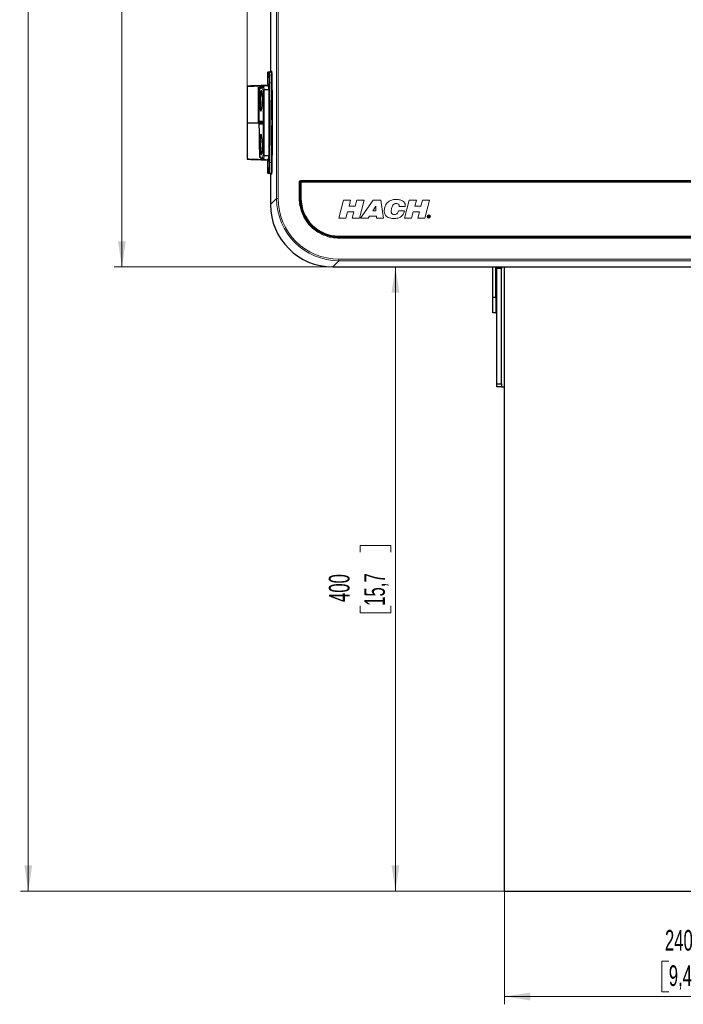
# Model space of a CAD drawing. Header units: millimetres. Extents: x 0 to 4205, y 0 to 2970.
# Tile 77 of 87: x 2720 to 3145, y 1204 to 1835. Entities that reach past the tile are written whole.
import ezdxf

# ---------------------------------------------------------------- set-up
doc = ezdxf.new("R2010")
doc.units = ezdxf.units.MM
doc.header["$LTSCALE"] = 5
doc.styles.add('SLDTEXTSTYLE0', font='TXT', dxfattribs={"width": 0.605})
doc.dimstyles.new('SLDDIMSTYLE0', dxfattribs={"dimtxt": 12.841593, "dimasz": 16.5, "dimexe": 0, "dimexo": 0.0625, "dimgap": 3.210398, "dimtad": 1, "dimdec": 0, "dimrnd": 1e-09, "dimzin": 12, "dimdsep": 46, "dimtxsty": 'SLDTEXTSTYLE0', "dimsah": 1, "dimcen": 0.09, "dimadec": 0, "dimazin": 3, "dimtfac": 1, "dimtdec": 1, "dimtofl": 0, "dimtmove": 0, "dimatfit": 3, "dimfxl": 0, "dimfrac": 2, "dimtolj": 1, "dimtzin": 12, "dimarcsym": 0})

# ---------------------------------------------------------------- blocks, each defined once
blk = doc.blocks.new('_D')
at = {"color": 7, "linetype": 'Continuous', "lineweight": 0}
for p, q in [((3135.64, 2801.25), (3131.23, 2801.25)), ((3131.23, 2801.25), (3131.23, 2781.53)), ((3169.94, 2801.25), (3174.35, 2801.25)), ((3174.35, 2801.25), (3174.35, 2781.53)), ((2865.46, 1769.17), (2865.46, 2783.59)), ((3440.12, 1908.42), (3440.12, 2783.59)), ((2865.46, 2778.59), (3440.12, 2778.59)), ((3131.23, 2781.53), (3135.64, 2781.53)), ((3174.35, 2781.53), (3169.94, 2781.53))]:
    blk.add_line(p, q, dxfattribs=at)
at = {"color": 7, "linetype": 'Continuous', "lineweight": 18}
for points in [[(2865.46, 2778.59), (2881.96, 2776.09), (2881.96, 2781.09)], [(3440.12, 2778.59), (3423.62, 2781.09), (3423.62, 2776.09)]]:
    blk.add_solid(points, dxfattribs=at)
at = {"color": 7, "linetype": 'Continuous', "lineweight": 18, "char_height": 13.229, "attachment_point": 1, "style": 'SLDTEXTSTYLE0'}
for s, insert in [('575', (3138.09, 2821.24)), ('22,6', (3135.64, 2798.58))]:
    blk.add_mtext(s, dxfattribs=dict(at, insert=insert))
blk = doc.blocks.new('_D_2')
at = {"color": 7, "linetype": 'Continuous', "lineweight": 0}
for p, q in [((3030.4, 1676.69), (2955.51, 1676.69)), ((2960.51, 1276.69), (2960.51, 1676.69)), ((2937.84, 1493.84), (2937.84, 1498.25)), ((2937.84, 1498.25), (2957.57, 1498.25)), ((2957.57, 1498.25), (2957.57, 1493.84)), ((2937.84, 1459.54), (2937.84, 1455.13)), ((2957.57, 1455.13), (2957.57, 1459.54)), ((2937.84, 1455.13), (2957.57, 1455.13)), ((3030.4, 1276.69), (2955.51, 1276.69))]:
    blk.add_line(p, q, dxfattribs=at)
at = {"color": 7, "linetype": 'Continuous', "lineweight": 18}
for points in [[(2960.51, 1676.69), (2958.01, 1660.19), (2963.01, 1660.19)], [(2960.51, 1276.69), (2963.01, 1293.19), (2958.01, 1293.19)]]:
    blk.add_solid(points, dxfattribs=at)
at = {"color": 7, "linetype": 'Continuous', "lineweight": 18, "char_height": 13.229, "attachment_point": 1, "rotation": 90, "style": 'SLDTEXTSTYLE0'}
for s, insert in [('400', (2917.85, 1461.99)), ('15,7', (2940.51, 1459.54))]:
    blk.add_mtext(s, dxfattribs=dict(at, insert=insert))
blk = doc.blocks.new('_D_3')
at = {"color": 7, "linetype": 'Continuous', "lineweight": 0}
for p, q in [((3104.77, 2668.59), (2780.22, 2668.59)), ((2785.22, 1676.69), (2785.22, 2668.59)), ((2762.56, 2189.79), (2762.56, 2194.2)), ((2762.56, 2194.2), (2782.28, 2194.2)), ((2782.28, 2194.2), (2782.28, 2189.79)), ((2762.56, 2155.49), (2762.56, 2151.08)), ((2782.28, 2151.08), (2782.28, 2155.49)), ((2762.56, 2151.08), (2782.28, 2151.08)), ((3030.4, 1676.69), (2780.22, 1676.69))]:
    blk.add_line(p, q, dxfattribs=at)
at = {"color": 7, "linetype": 'Continuous', "lineweight": 18}
for points in [[(2785.22, 2668.59), (2782.72, 2652.09), (2787.72, 2652.09)], [(2785.22, 1676.69), (2787.72, 1693.19), (2782.72, 1693.19)]]:
    blk.add_solid(points, dxfattribs=at)
at = {"color": 7, "linetype": 'Continuous', "lineweight": 18, "char_height": 13.229, "attachment_point": 1, "rotation": 90, "style": 'SLDTEXTSTYLE0'}
for s, insert in [('992', (2742.57, 2157.94)), ('39,1', (2765.23, 2155.49))]:
    blk.add_mtext(s, dxfattribs=dict(at, insert=insert))
blk = doc.blocks.new('_D_5')
at = {"color": 7, "linetype": 'Continuous', "lineweight": 0}
for p, q in [((3030.4, 1276.69), (3030.4, 1204.14)), ((3270.4, 1276.69), (3270.4, 1204.14)), ((3135.67, 1231.8), (3131.26, 1231.8)), ((3131.26, 1231.8), (3131.26, 1212.08)), ((3160.17, 1231.8), (3164.58, 1231.8)), ((3164.58, 1231.8), (3164.58, 1212.08)), ((3131.26, 1212.08), (3135.67, 1212.08)), ((3164.58, 1212.08), (3160.17, 1212.08)), ((3030.4, 1209.14), (3270.4, 1209.14))]:
    blk.add_line(p, q, dxfattribs=at)
at = {"color": 7, "linetype": 'Continuous', "lineweight": 18}
for points in [[(3030.4, 1209.14), (3046.9, 1206.64), (3046.9, 1211.64)], [(3270.4, 1209.14), (3253.9, 1211.64), (3253.9, 1206.64)]]:
    blk.add_solid(points, dxfattribs=at)
at = {"color": 7, "linetype": 'Continuous', "lineweight": 18, "char_height": 13.229, "attachment_point": 1, "style": 'SLDTEXTSTYLE0'}
for s, insert in [('240', (3133.22, 1251.79)), ('9,4', (3135.67, 1229.13))]:
    blk.add_mtext(s, dxfattribs=dict(at, insert=insert))
blk = doc.blocks.new('_D_6')
at = {"color": 7, "linetype": 'Continuous', "lineweight": 0}
for p, q in [((3104.77, 2668.59), (2720.22, 2668.59)), ((2725.22, 1276.69), (2725.22, 2668.59)), ((2702.56, 1989.79), (2702.56, 1994.2)), ((2702.56, 1994.2), (2722.28, 1994.2)), ((2722.28, 1994.2), (2722.28, 1989.79)), ((2702.56, 1955.49), (2702.56, 1951.08)), ((2702.56, 1951.08), (2722.28, 1951.08)), ((2722.28, 1951.08), (2722.28, 1955.49)), ((3030.4, 1276.69), (2720.22, 1276.69))]:
    blk.add_line(p, q, dxfattribs=at)
at = {"color": 7, "linetype": 'Continuous', "lineweight": 18}
for points in [[(2725.22, 2668.59), (2722.72, 2652.09), (2727.72, 2652.09)], [(2725.22, 1276.69), (2727.72, 1293.19), (2722.72, 1293.19)]]:
    blk.add_solid(points, dxfattribs=at)
at = {"color": 7, "linetype": 'Continuous', "lineweight": 18, "char_height": 13.229, "attachment_point": 1, "rotation": 90, "style": 'SLDTEXTSTYLE0'}
for s, insert in [('1392', (2682.57, 1953.04)), ('54,8', (2705.23, 1955.49))]:
    blk.add_mtext(s, dxfattribs=dict(at, insert=insert))

msp = doc.modelspace()

# ---------------------------------------------------------------- linework, layer by layer
at = {"color": 7, "linetype": 'Continuous', "lineweight": 25}
for p, q in [((2880.4, 1991.22), (2880.4, 1802.12)), ((2878.49, 1801.08), (2878.49, 1793.78)), ((2878.49, 1801.08), (2878.49, 1801.08)), ((2879.95, 1801.62), (2878.97, 1801.58)), ((2878.99, 1801.62), (2879.96, 1801.65)), ((2880.16, 1801.72), (2880.1, 1801.67)), ((2865.46, 1792.52), (2865.46, 1769.17)), ((2872.46, 1792.85), (2878.6, 1793.07)), ((2875.99, 1792.43), (2876, 1792.43)), ((2879.25, 1793.1), (2878.31, 1793.07)), ((2878.49, 1793.78), (2879.18, 1793.78)), ((2878.55, 1793.77), (2879.18, 1793.75)), ((2876.33, 1790.29), (2876.33, 1790.29)), ((2865.46, 1769.17), (2865.46, 1745.82)), ((2865.46, 1769.17), (2872.46, 1769.17)), ((2872.73, 1769.17), (2872.46, 1769.17)), ((2873.23, 1769.17), (2872.73, 1769.17)), ((2873.23, 1769.17), (2873.25, 1769.17)), ((2876.33, 1748.25), (2876.33, 1748.25)), ((2875.87, 1745.76), (2878.57, 1745.28)), ((2876.03, 1745.9), (2876.03, 1745.9)), ((2879.25, 1745.24), (2878.31, 1745.27)), ((2878.49, 1744.57), (2878.49, 1737.26)), ((2879.18, 1744.57), (2878.49, 1744.57)), ((2879.18, 1744.59), (2878.55, 1744.57)), ((2879.25, 1745.25), (2878.57, 1745.28)), ((2878.49, 1737.26), (2878.49, 1737.26)), ((2878.97, 1736.76), (2879.95, 1736.72)), ((2879.96, 1736.69), (2878.99, 1736.72)), ((2880.07, 1736.68), (2880.16, 1736.62)), ((2880.4, 1736.22), (2880.4, 1716.72)), ((2899.96, 1730.74), (2899.96, 1720.74)), ((3400.26, 1731.04), (2900.26, 1731.04)), ((2924.26, 1696.44), (3376.26, 1696.44)), ((2920.38, 1676.74), (3380.29, 1676.74)), ((2920.38, 1676.69), (3380.43, 1676.69)), ((3022.9, 1657.34), (3022.9, 1676.69)), ((3024.9, 1657.34), (3024.9, 1676.69)), ((3025.4, 1675.78), (3025.4, 1676.69)), ((3025.4, 1601.78), (3025.4, 1675.78)), ((3028.4, 1675.78), (3025.4, 1675.78)), ((3028.4, 1676.69), (3028.4, 1675.78)), ((3028.4, 1601.78), (3028.4, 1675.78)), ((3030.4, 1276.69), (3030.4, 1676.69)), ((3022.9, 1657.34), (3024.9, 1657.34)), ((3022.9, 1647.34), (3022.9, 1657.34)), ((3024.9, 1657.34), (3024.9, 1647.34)), ((3024.9, 1647.34), (3022.9, 1647.34)), ((3024.9, 1647.34), (3025.4, 1647.34)), ((3025.4, 1601.78), (3028.4, 1601.78)), ((3025.4, 1599.78), (3025.4, 1601.78)), ((3028.4, 1599.78), (3025.4, 1599.78)), ((3028.4, 1601.78), (3028.4, 1599.78)), ((3028.4, 1599.78), (3030.4, 1599.78)), ((3030.4, 1276.69), (3270.4, 1276.69))]:
    msp.add_line(p, q, dxfattribs=at)
at = {"color": 8, "linetype": 'Continuous', "lineweight": 18}
for p, q in [((2884.31, 1720.63), (2884.31, 1906.17)), ((2885.31, 1906.17), (2885.31, 1720.63)), ((2878.49, 1801.08), (2878.49, 1793.78)), ((2879.25, 1801.08), (2878.49, 1801.08)), ((2878.97, 1801.58), (2879.74, 1801.58)), ((2879.74, 1801.58), (2880.77, 1801.62)), ((2880.77, 1801.62), (2879.95, 1801.62)), ((2880.4, 1802.12), (2881.25, 1802.12)), ((2872.46, 1792.85), (2872.46, 1792.75)), ((2875.13, 1792.84), (2872.46, 1792.75)), ((2872.46, 1769.17), (2872.46, 1792.75)), ((2873.83, 1792.23), (2875.13, 1792.84)), ((2873.83, 1792.23), (2874.07, 1791.79)), ((2875.13, 1792.84), (2875.31, 1792.38)), ((2878.6, 1793.07), (2878.22, 1793.07)), ((2879.17, 1793.07), (2878.6, 1793.07)), ((2880.04, 1794.75), (2881.08, 1794.79)), ((2873.06, 1790.96), (2873.56, 1790.95)), ((2873.55, 1770.09), (2873.56, 1770.09)), ((2873.56, 1768.25), (2873.55, 1768.25)), ((2873.7, 1769.9), (2873.7, 1769.9)), ((2873.7, 1768.44), (2873.7, 1768.44)), ((2874.05, 1769.42), (2874.05, 1769.42)), ((2874.05, 1768.92), (2874.05, 1768.92)), ((2876.33, 1748.25), (2876.33, 1748.25)), ((2878.49, 1744.57), (2878.49, 1737.26)), ((2879.17, 1745.28), (2878.57, 1745.28)), ((2881.08, 1743.55), (2880.04, 1743.59)), ((2878.49, 1737.26), (2879.25, 1737.26)), ((2879.74, 1736.76), (2878.97, 1736.76)), ((2880.77, 1736.72), (2879.74, 1736.76)), ((2879.95, 1736.72), (2880.77, 1736.72)), ((2881.25, 1736.22), (2880.4, 1736.22)), ((2898.84, 1720.66), (2898.84, 1731.19)), ((2899.34, 1731.19), (2898.84, 1731.19)), ((2899.34, 1720.66), (2899.34, 1731.19)), ((2899.34, 1731.19), (2899.54, 1731.19)), ((2899.54, 1731.19), (2899.54, 1720.66)), ((2899.85, 1732.19), (3400.81, 1732.19)), ((2899.85, 1731.69), (2899.85, 1732.19)), ((2899.85, 1731.69), (3400.81, 1731.69)), ((2899.85, 1731.69), (2899.85, 1731.5)), ((3400.81, 1731.5), (2899.85, 1731.5)), ((2880.4, 1716.72), (2884.31, 1720.63)), ((2884.31, 1720.63), (2885.31, 1720.63)), ((2899.34, 1720.66), (2898.84, 1720.66)), ((2899.34, 1720.66), (2899.54, 1720.66)), ((2924.26, 1707.97), (2927.27, 1719.51)), ((2927.27, 1719.51), (2931.8, 1719.51)), ((2931.8, 1719.51), (2930.8, 1715.67)), ((2934.78, 1715.67), (2935.78, 1719.51)), ((2935.78, 1719.51), (2940.38, 1719.51)), ((2940.38, 1719.51), (2937.37, 1707.97)), ((2938.21, 1707.97), (2946.32, 1719.51)), ((2946.32, 1719.51), (2951.05, 1719.51)), ((2951.05, 1719.51), (2952.96, 1707.97)), ((2966.31, 1707.97), (2969.29, 1719.51)), ((2969.29, 1719.51), (2973.94, 1719.51)), ((2973.94, 1719.51), (2972.95, 1715.67)), ((2976.82, 1715.67), (2977.82, 1719.51)), ((2977.82, 1719.51), (2982.41, 1719.51)), ((2982.41, 1719.51), (2979.42, 1707.97)), ((2929.83, 1712.11), (2928.75, 1707.97)), ((2933.87, 1712.11), (2929.83, 1712.11)), ((2930.8, 1715.67), (2934.78, 1715.67)), ((2932.79, 1707.97), (2933.87, 1712.11)), ((2945.96, 1712.59), (2947.97, 1715.67)), ((2947.97, 1712.59), (2945.96, 1712.59)), ((2947.97, 1715.67), (2947.97, 1712.59)), ((2962.52, 1712.59), (2966.31, 1712.59)), ((2966.84, 1715.43), (2962.96, 1715.43)), ((2971.87, 1712.11), (2970.8, 1707.97)), ((2975.96, 1712.11), (2971.87, 1712.11)), ((2972.95, 1715.67), (2976.82, 1715.67)), ((2974.89, 1707.97), (2975.96, 1712.11)), ((2928.75, 1707.97), (2924.26, 1707.97)), ((2937.37, 1707.97), (2932.79, 1707.97)), ((2943.06, 1707.97), (2938.21, 1707.97)), ((2943.94, 1709.23), (2943.06, 1707.97)), ((2948.34, 1709.23), (2943.94, 1709.23)), ((2948.34, 1707.97), (2948.34, 1709.23)), ((2952.96, 1707.97), (2948.34, 1707.97)), ((2970.8, 1707.97), (2966.31, 1707.97)), ((2979.42, 1707.97), (2974.89, 1707.97)), ((2981.47, 1709.59), (2982.05, 1709.59)), ((2981.47, 1708.38), (2981.47, 1709.59)), ((2981.65, 1708.38), (2981.47, 1708.38)), ((2981.65, 1709.45), (2982.02, 1709.45)), ((2981.65, 1709.05), (2981.65, 1709.45)), ((2982.02, 1709.05), (2981.65, 1709.05)), ((2981.89, 1708.91), (2981.65, 1708.91)), ((2981.65, 1708.91), (2981.65, 1708.38)), ((2982.2, 1708.38), (2981.89, 1708.91)), ((2982.05, 1708.91), (2982.37, 1708.38)), ((2982.05, 1708.91), (2982.05, 1708.91)), ((2982.37, 1708.38), (2982.2, 1708.38)), ((2924.32, 1695.68), (2924.32, 1695.88)), ((2924.32, 1695.88), (3376.34, 1695.88)), ((2924.32, 1695.18), (2924.32, 1695.68)), ((3376.34, 1695.68), (2924.32, 1695.68)), ((3376.34, 1695.18), (2924.32, 1695.18)), ((2924.29, 1680.65), (2920.38, 1676.74)), ((2924.29, 1681.65), (3376.37, 1681.65)), ((2924.29, 1680.65), (2924.29, 1681.65)), ((3376.37, 1680.65), (2924.29, 1680.65))]:
    msp.add_line(p, q, dxfattribs=at)
at = {"color": 8, "linetype": 'Continuous', "lineweight": 18, "flags": 128}
for points in [[(2879.8, 1801.61), (2879.88, 1801.64), (2879.96, 1801.65)], [(2879.29, 1790.31), (2879.32, 1785.08), (2879.35, 1779.8), (2879.36, 1774.49), (2879.37, 1769.17), (2879.36, 1763.85), (2879.35, 1758.54), (2879.32, 1753.26), (2879.29, 1748.03)], [(2879.8, 1736.73), (2879.88, 1736.7), (2879.96, 1736.69)]]:
    msp.add_lwpolyline(points, dxfattribs=at)
at = {"color": 8, "linetype": 'Continuous', "lineweight": 18}
for radius in [1.04, 0.852]:
    msp.add_circle((2981.85, 1708.99), radius, dxfattribs=at)
at = {"color": 7, "linetype": 'Continuous', "lineweight": 25}
for centre, radius, start, end in [((2878.99, 1801.08), 0.5, 92.12994, 180), ((2879.01, 1801.12), 0.5, 92.12994, 156.77186), ((2879.52, 1783.07), 10, 92, 110.60456), ((3009.14, 1783.51), 134.14, 178.27991, 180.1449), ((3034.36, 1783.16), 159.3, 178.59946, 180.93333), ((2878.06, 1745.21), 45.12, 88.43585, 92.19591), ((3031.98, 1783.04), 156.99, 179.95162, 181.11876), ((2873.55, 1769.42), 0.5, 359.9838, 73.20796), ((3031.94, 1755.3), 156.94, 178.8794, 180.04851), ((3008.25, 1754.82), 133.25, 179.85077, 181.75218), ((3034.78, 1755.18), 159.71, 179.07803, 181.37934), ((2881.17, 1793.93), 45.94, 263.95127, 267.65243), ((2879.52, 1755.22), 9.95, 249.48464, 267.99396), ((2878.99, 1737.26), 0.5, 180, 267.87006), ((2879.01, 1737.22), 0.5, 203.22813, 267.87006), ((2900.26, 1730.74), 0.3, 90, 180), ((2924.26, 1720.74), 24.3, 180, 270)]:
    msp.add_arc(centre, radius, start, end, dxfattribs=at)
at = {"color": 8, "linetype": 'Continuous', "lineweight": 18}
for centre, radius, start, end in [((2878.99, 1801.08), 0.5, 92.01826, 180.01664), ((2879.01, 1801.21), 0.411, 92.49296, 132.351), ((2879.75, 1801.08), 0.5, 92.01826, 180.01664), ((2880.75, 1802.12), 0.5, 272.01826, 0.01664), ((2879.93, 1794.09), 0.663, 80.72244, 126.30408), ((2881.18, 1795.44), 0.663, 260.71427, 306.35238), ((2873.75, 1770.09), 0.2, 179.93128, 253.208), ((2873.75, 1768.25), 0.2, 106.792, 180.06872), ((2873.76, 1770.09), 0.2, 179.85354, 253.19912), ((2873.76, 1768.25), 0.2, 106.80088, 180.14646), ((2873.55, 1769.42), 0.5, 359.90618, 73.19923), ((2873.55, 1768.92), 0.5, 286.80077, 0.09382), ((2873.55, 1768.92), 0.5, 286.79204, 0.0162), ((2875.21, 1770.09), 0.201, 179.87865, 222.36246), ((2875.21, 1768.25), 0.201, 136.48404, 180.12338), ((2879.93, 1744.25), 0.663, 233.69592, 279.27756), ((2881.18, 1742.9), 0.663, 53.64762, 99.28573), ((2878.99, 1737.26), 0.5, 179.98336, 267.98174), ((2879.01, 1737.13), 0.411, 227.64898, 267.50704), ((2879.75, 1737.26), 0.5, 179.98336, 267.98174), ((2880.75, 1736.22), 0.5, 359.98336, 87.98174), ((2899.85, 1731.19), 1, 90, 180), ((2899.85, 1731.19), 0.507, 90, 180), ((2899.85, 1731.19), 0.309, 90, 180), ((2982, 1709.25), 0.205, 275.27775, 84.78803), ((2982, 1709.25), 0.345, 277.21652, 82.81198)]:
    msp.add_arc(centre, radius, start, end, dxfattribs=at)
at = {"color": 7, "linetype": 'Continuous', "lineweight": 25}
for centre, major_axis, ratio, start_param, end_param in [((2879.93, 1802.12), (0, 0.5), 0.878495, 3.176499, 3.648629), ((2879.95, 1802.15), (0, 0.5), 0.878495, 3.176499, 3.648629), ((2879.9, 1802.12), (-0.5, 0), 0.999391, 2.077833, 3.141593), ((2879.92, 1802.15), (0.5, 0), 0.999391, 5.219425, 5.762833), ((2872.46, 1792.86), (6.9, 0.24), 0.001217, 0.581454, 4.712346), ((2872.46, 1792.76), (7, 0.24), 0.0012, 3.141551, 4.712348), ((2872.46, 1792.86), (6.9, 0.24), 0.001217, 0.558463, 0.581454), ((2878.99, 1793.76), (0.5, -0.017), 0.001217, 3.106729, 3.630327), ((2872.46, 1745.48), (6.9, -0.24), 0.001217, 1.570839, 5.701731), ((2872.46, 1745.58), (7, -0.24), 0.0012, 3.141634, 5.614959), ((2872.46, 1745.48), (6.9, -0.24), 0.001217, 5.701731, 5.724722), ((2878.99, 1744.58), (0.5, 0.017), 0.001217, 2.652858, 3.176457), ((2879.93, 1736.22), (0, 0.5), 0.878495, 5.776149, 6.248279), ((2879.95, 1736.19), (0, 0.5), 0.878495, 5.776149, 6.248279), ((2879.9, 1736.22), (0.5, 0), 0.999391, 0, 1.06376), ((2879.92, 1736.19), (-0.5, 0), 0.999391, 3.643548, 4.205353), ((2920.43, 1716.76), (-28.32, -28.32), 0.998783, 5.498396, 7.067974)]:
    msp.add_ellipse(centre, major_axis=major_axis, ratio=ratio, start_param=start_param, end_param=end_param, dxfattribs=at)
at = {"color": 8, "linetype": 'Continuous', "lineweight": 18}
for centre, major_axis, ratio, start_param, end_param in [((2875.95, 1769.17), (0, 106), 0.034921, 4.469841, 4.954937), ((2876.45, 1769.17), (0, 106.5), 0.034757, 4.469841, 4.954937), ((2877.45, 1769.17), (0, 106.5), 0.035085, 4.469459, 4.955319), ((2877.95, 1769.17), (0, 107), 0.034921, 4.469459, 4.955319), ((2924.34, 1720.68), (28.32, 28.32), 0.998844, 2.356803, 3.926382), ((2924.34, 1720.68), (-27.61, -27.61), 0.998783, 5.498396, 7.067974)]:
    msp.add_ellipse(centre, major_axis=major_axis, ratio=ratio, start_param=start_param, end_param=end_param, dxfattribs=at)
for points, knots in [([(2879.54, 1794.63), (2879.53, 1795.53), (2879.51, 1797.35), (2879.44, 1799.45), (2879.35, 1800.83), (2879.29, 1801), (2879.25, 1801.08)], [0, 0, 0, 0, 0.254023, 0.50805, 0.76197, 1, 1, 1, 1]), ([(2879.74, 1801.58), (2879.77, 1801.49), (2879.83, 1801.31), (2879.93, 1799.86), (2879.98, 1798.09), (2880.02, 1796.34), (2880.03, 1795.38), (2880.04, 1794.75)], [0, 0, 0, 0, 0.237831, 0.491544, 0.745364, 0.835029, 1, 1, 1, 1]), ([(2881.08, 1794.79), (2881.07, 1795.75), (2881.04, 1797.66), (2880.97, 1799.9), (2880.9, 1801.01), (2880.83, 1801.53), (2880.79, 1801.58), (2880.77, 1801.62)], [0, 0, 0, 0, 0.253926, 0.507852, 0.761669, 0.845818, 1, 1, 1, 1]), ([(2881.25, 1802.12), (2881.29, 1802.03), (2881.36, 1801.84), (2881.46, 1800.29), (2881.54, 1797.95), (2881.56, 1795.92), (2881.58, 1794.91)], [0, 0, 0, 0, 0.237813, 0.491805, 0.745905, 1, 1, 1, 1]), ([(2873.06, 1790.96), (2873.08, 1791.13), (2873.12, 1791.46), (2873.4, 1791.92), (2873.68, 1792.12), (2873.83, 1792.23)], [0, 0, 0, 0, 0.327249, 0.654472, 1, 1, 1, 1]), ([(2874.07, 1791.79), (2874.16, 1791.82), (2874.43, 1791.9), (2875.04, 1792.12), (2875.66, 1792.33), (2875.99, 1792.43), (2875.99, 1792.43)], [0, 0, 0, 0, 0.205234, 0.618949, 0.999962, 1, 1, 1, 1]), ([(2875.31, 1792.38), (2875, 1792.25), (2874.58, 1792.07), (2874.18, 1791.85), (2874.07, 1791.79)], [0, 0, 0, 0, 0.728963, 1, 1, 1, 1]), ([(2875.13, 1792.84), (2875.51, 1792.88), (2876.42, 1792.96), (2877.54, 1793.02), (2878.32, 1793.06), (2878.57, 1793.06), (2878.6, 1793.07)], [0, 0, 0, 0, 0.3321676, 0.7835438, 0.9727794, 1, 1, 1, 1]), ([(2876, 1792.43), (2876, 1792.43), (2876.01, 1792.44), (2876.06, 1792.45), (2876.14, 1792.31), (2876.24, 1791.88), (2876.3, 1791.17), (2876.33, 1790.59), (2876.33, 1790.29), (2876.33, 1790.29)], [0, 0, 0, 0, 0.000015, 0.064688, 0.296754, 0.524149, 0.769019, 0.999985, 1, 1, 1, 1]), ([(2879.25, 1792.29), (2879.24, 1792.31), (2879.24, 1792.35), (2879.21, 1792.39), (2879.18, 1792.41), (2879.16, 1792.42), (2879.15, 1792.42), (2879.13, 1792.42), (2879.11, 1792.41), (2879.09, 1792.4), (2879.06, 1792.36), (2879.04, 1792.3), (2879.05, 1792.24), (2879.08, 1792.19), (2879.1, 1792.16), (2879.13, 1792.15), (2879.15, 1792.14), (2879.16, 1792.14), (2879.18, 1792.15), (2879.2, 1792.16), (2879.22, 1792.19), (2879.24, 1792.23), (2879.25, 1792.27), (2879.25, 1792.29)], [0, 0, 0, 0, 0.1002344, 0.1738884, 0.2107547, 0.2281622, 0.2457579, 0.2607563, 0.277327, 0.3039763, 0.3581439, 0.4719607, 0.5937754, 0.6482581, 0.7030739, 0.7273802, 0.742117, 0.7569606, 0.7700999, 0.7905953, 0.8281441, 0.9108791, 1, 1, 1, 1]), ([(2872.73, 1769.17), (2872.74, 1772.34), (2872.77, 1779.61), (2872.95, 1786.87), (2873.06, 1790.96)], [0, 0, 0, 0, 0.436355, 1, 1, 1, 1]), ([(2873.56, 1790.95), (2873.45, 1786.86), (2873.26, 1779.6), (2873.24, 1772.34), (2873.23, 1769.17)], [0, 0, 0, 0, 0.563645, 1, 1, 1, 1]), ([(2874.07, 1791.79), (2873.97, 1791.72), (2873.78, 1791.59), (2873.6, 1791.28), (2873.57, 1791.06), (2873.56, 1790.95)], [0, 0, 0, 0, 0.345901, 0.673119, 1, 1, 1, 1]), ([(2875.36, 1791.53), (2875.07, 1791.44), (2874.46, 1791.25), (2873.9, 1791.05), (2873.64, 1790.97), (2873.56, 1790.95)], [0, 0, 0, 0, 0.379672, 0.790873, 1, 1, 1, 1]), ([(2875.64, 1790.1), (2875.63, 1790.29), (2875.62, 1790.69), (2875.56, 1791.17), (2875.48, 1791.45), (2875.41, 1791.55), (2875.37, 1791.53), (2875.36, 1791.53)], [0, 0, 0, 0, 0.225694, 0.47117, 0.696887, 0.931514, 1, 1, 1, 1]), ([(2875.64, 1748.4), (2875.66, 1751.92), (2875.69, 1757.61), (2875.71, 1765.59), (2875.71, 1772.23), (2875.7, 1778.86), (2875.67, 1784.83), (2875.65, 1788.55), (2875.64, 1790.1)], [0, 0, 0, 0, 0.254795, 0.412772, 0.570749, 0.728841, 0.886934, 1, 1, 1, 1]), ([(2876.33, 1790.29), (2876.33, 1790.29), (2876.34, 1788.73), (2876.36, 1784.96), (2876.39, 1778.94), (2876.4, 1772.26), (2876.4, 1765.56), (2876.38, 1757.52), (2876.35, 1751.76), (2876.33, 1748.25), (2876.33, 1748.25)], [0, 0, 0, 0, 0.000001, 0.113508, 0.271596, 0.429684, 0.587661, 0.745638, 0.999999, 1, 1, 1, 1]), ([(2873.55, 1768.25), (2873.54, 1768.26), (2873.52, 1768.29), (2873.5, 1768.46), (2873.48, 1768.71), (2873.47, 1769), (2873.47, 1769.32), (2873.48, 1769.62), (2873.5, 1769.86), (2873.52, 1770.05), (2873.54, 1770.08), (2873.55, 1770.09)], [0, 0, 0, 0, 0.117232, 0.225515, 0.333777, 0.442019, 0.55025, 0.658484, 0.766735, 0.87501, 1, 1, 1, 1]), ([(2873.56, 1770.09), (2873.72, 1770.09), (2874.07, 1770.09), (2874.59, 1770.09), (2874.94, 1770.09), (2875.01, 1770.09)], [0, 0, 0, 0, 0.418272, 0.883663, 1, 1, 1, 1]), ([(2875.01, 1768.25), (2874.77, 1768.25), (2874.26, 1768.25), (2873.82, 1768.25), (2873.6, 1768.25), (2873.56, 1768.25)], [0, 0, 0, 0, 0.418273, 0.883663, 1, 1, 1, 1]), ([(2873.7, 1769.9), (2873.69, 1769.89), (2873.67, 1769.87), (2873.65, 1769.72), (2873.64, 1769.52), (2873.63, 1769.29), (2873.63, 1769.04), (2873.64, 1768.8), (2873.65, 1768.61), (2873.67, 1768.48), (2873.69, 1768.44), (2873.7, 1768.44), (2873.7, 1768.44)], [0, 0, 0, 0, 0.124932, 0.233167, 0.341394, 0.449615, 0.557838, 0.666066, 0.774302, 0.882545, 0.979886, 1, 1, 1, 1]), ([(2875.15, 1769.9), (2875.1, 1769.9), (2874.85, 1769.9), (2874.3, 1769.9), (2873.93, 1769.9), (2873.7, 1769.9)], [0, 0, 0, 0, 0.083075, 0.415389, 1, 1, 1, 1]), ([(2873.7, 1768.44), (2873.73, 1768.44), (2873.88, 1768.44), (2874.3, 1768.44), (2874.82, 1768.44), (2875.15, 1768.44)], [0, 0, 0, 0, 0.0830746, 0.4153886, 1, 1, 1, 1]), ([(2874.05, 1769.42), (2874.05, 1769.42), (2874.05, 1769.41), (2874.04, 1769.37), (2874.03, 1769.3), (2874.03, 1769.22), (2874.03, 1769.14), (2874.03, 1769.06), (2874.04, 1768.99), (2874.04, 1768.94), (2874.05, 1768.92), (2874.05, 1768.92), (2874.05, 1768.92)], [0, 0, 0, 0, 0.108335, 0.216715, 0.325077, 0.433336, 0.541477, 0.649534, 0.757577, 0.865682, 0.973901, 1, 1, 1, 1]), ([(2875.14, 1769.42), (2875.03, 1769.42), (2874.59, 1769.42), (2874.28, 1769.42), (2874.05, 1769.42)], [0, 0, 0, 0, 0.255107, 1, 1, 1, 1]), ([(2874.05, 1768.92), (2874.08, 1768.92), (2874.24, 1768.92), (2874.55, 1768.92), (2874.94, 1768.92), (2875.14, 1768.92)], [0, 0, 0, 0, 0.107306, 0.536551, 1, 1, 1, 1]), ([(2875.01, 1770.09), (2875.01, 1770.09), (2875.03, 1770.09), (2875.06, 1770.04), (2875.1, 1769.87), (2875.13, 1769.62), (2875.15, 1769.33), (2875.15, 1769.01), (2875.13, 1768.72), (2875.1, 1768.47), (2875.06, 1768.29), (2875.03, 1768.26), (2875.01, 1768.25)], [0, 0, 0, 0, 0.018208, 0.125995, 0.233222, 0.339957, 0.446493, 0.553217, 0.660432, 0.768211, 0.876381, 1, 1, 1, 1]), ([(2875.39, 1746.81), (2875.41, 1746.82), (2875.47, 1746.85), (2875.55, 1747.11), (2875.61, 1747.58), (2875.64, 1748.03), (2875.64, 1748.32), (2875.64, 1748.4)], [0, 0, 0, 0, 0.163676, 0.447328, 0.671242, 0.89958, 1, 1, 1, 1]), ([(2876.33, 1748.25), (2876.33, 1748.25), (2876.33, 1748.12), (2876.32, 1747.71), (2876.29, 1747.06), (2876.23, 1746.36), (2876.12, 1745.97), (2876.05, 1745.92), (2876.03, 1745.9)], [0, 0, 0, 0, 0.000015, 0.097796, 0.321966, 0.548967, 0.828899, 1, 1, 1, 1]), ([(2873.6, 1747.38), (2873.63, 1747.37), (2873.83, 1747.31), (2874.31, 1747.15), (2874.93, 1746.94), (2875.33, 1746.83), (2875.39, 1746.81)], [0, 0, 0, 0, 0.076535, 0.499639, 0.92261, 1, 1, 1, 1]), ([(2876.03, 1745.9), (2875.96, 1745.92), (2875.54, 1746.05), (2874.86, 1746.28), (2874.36, 1746.46), (2874.14, 1746.53), (2874.11, 1746.54)], [0, 0, 0, 0, 0.078655, 0.500747, 0.922678, 1, 1, 1, 1]), ([(2879.25, 1746.05), (2879.25, 1746.07), (2879.24, 1746.11), (2879.22, 1746.16), (2879.2, 1746.18), (2879.18, 1746.19), (2879.16, 1746.2), (2879.14, 1746.2), (2879.12, 1746.19), (2879.1, 1746.18), (2879.07, 1746.14), (2879.04, 1746.07), (2879.05, 1746.01), (2879.07, 1745.96), (2879.09, 1745.94), (2879.12, 1745.93), (2879.13, 1745.92), (2879.15, 1745.92), (2879.16, 1745.92), (2879.18, 1745.93), (2879.21, 1745.95), (2879.24, 1745.99), (2879.24, 1746.03), (2879.25, 1746.05)], [0, 0, 0, 0, 0.100263, 0.173889, 0.210741, 0.228161, 0.24577, 0.260771, 0.27734, 0.303984, 0.358143, 0.471959, 0.593782, 0.648286, 0.703124, 0.727415, 0.74215, 0.756993, 0.770133, 0.790638, 0.82821, 0.910995, 1, 1, 1, 1]), ([(2879.25, 1737.26), (2879.29, 1737.35), (2879.35, 1737.54), (2879.44, 1739.01), (2879.51, 1741.11), (2879.53, 1742.86), (2879.54, 1743.71)], [0, 0, 0, 0, 0.254004, 0.508012, 0.761922, 1, 1, 1, 1]), ([(2880.04, 1743.59), (2880.03, 1742.69), (2880, 1740.84), (2879.93, 1738.6), (2879.86, 1737.43), (2879.79, 1736.86), (2879.76, 1736.8), (2879.74, 1736.76)], [0, 0, 0, 0, 0.237878, 0.491581, 0.745383, 0.835048, 1, 1, 1, 1]), ([(2880.77, 1736.72), (2880.81, 1736.82), (2880.88, 1737.02), (2880.98, 1738.57), (2881.03, 1740.35), (2881.06, 1742.06), (2881.07, 1742.97), (2881.08, 1743.55)], [0, 0, 0, 0, 0.253906, 0.507812, 0.76162, 0.845777, 1, 1, 1, 1]), ([(2881.58, 1743.43), (2881.56, 1742.48), (2881.54, 1740.52), (2881.46, 1738.18), (2881.37, 1736.54), (2881.29, 1736.33), (2881.25, 1736.22)], [0, 0, 0, 0, 0.237861, 0.491843, 0.745924, 1, 1, 1, 1]), ([(2924.32, 1695.18), (2923.17, 1695.23), (2920.86, 1695.32), (2917.22, 1696.1), (2913.49, 1697.47), (2909.79, 1699.59), (2906.49, 1702.3), (2903.68, 1705.53), (2901.46, 1709.16), (2900.02, 1712.73), (2899.2, 1716.09), (2898.88, 1718.63), (2898.85, 1720.16), (2898.84, 1720.66)], [0, 0, 0, 0, 0.086415, 0.172834, 0.278181, 0.383795, 0.490793, 0.597789, 0.703262, 0.80874, 0.885374, 0.962008, 1, 1, 1, 1]), ([(2924.32, 1695.68), (2922.97, 1695.74), (2920.23, 1695.87), (2916.22, 1696.91), (2912.58, 1698.5), (2909.36, 1700.54), (2907.16, 1702.44), (2904.7, 1705.05), (2902.51, 1708.13), (2900.63, 1712.4), (2899.55, 1716.46), (2899.41, 1719.25), (2899.34, 1720.66)], [0, 0, 0, 0, 0.103251, 0.209483, 0.314742, 0.406431, 0.500084, 0.536103, 0.681043, 0.78649, 0.891924, 1, 1, 1, 1]), ([(2899.54, 1720.66), (2899.54, 1720.63), (2899.54, 1719.23), (2899.78, 1716.45), (2900.81, 1712.47), (2902.69, 1708.23), (2904.85, 1705.17), (2907.3, 1702.58), (2909.48, 1700.7), (2912.67, 1698.67), (2916.29, 1697.1), (2920.26, 1696.07), (2922.98, 1695.94), (2924.32, 1695.88)], [0, 0, 0, 0, 0.002649, 0.108084, 0.213521, 0.318962, 0.463905, 0.499921, 0.59357, 0.685262, 0.790515, 0.89675, 1, 1, 1, 1]), ([(2966.31, 1712.59), (2966.05, 1711.83), (2965.55, 1710.31), (2963.77, 1708.53), (2961.45, 1707.82), (2959.31, 1707.54), (2957.48, 1707.95), (2955.92, 1708.33), (2954.53, 1709.23), (2953.66, 1710.63), (2953.28, 1712.22), (2953.36, 1714.11), (2953.98, 1716.18), (2955.39, 1718.19), (2957.48, 1719.49), (2959.85, 1720.03), (2962.25, 1719.97), (2964.26, 1719.6), (2965.64, 1718.74), (2966.47, 1717.82), (2966.84, 1716.64), (2966.84, 1715.84), (2966.84, 1715.43)], [0, 0, 0, 0, 0.062137, 0.124391, 0.186757, 0.248974, 0.290561, 0.332624, 0.373762, 0.416002, 0.458008, 0.499851, 0.562154, 0.624578, 0.687046, 0.749434, 0.811805, 0.87407, 0.905964, 0.937686, 0.968351, 1, 1, 1, 1]), ([(2962.96, 1715.43), (2962.97, 1715.7), (2963, 1716.24), (2962.47, 1716.9), (2961.76, 1717.27), (2960.83, 1717.4), (2959.75, 1717.19), (2958.84, 1716.38), (2958.27, 1715.33), (2958, 1714.17), (2957.75, 1713.02), (2957.7, 1712), (2958.01, 1711.26), (2958.38, 1710.79), (2958.88, 1710.46), (2959.62, 1710.27), (2960.54, 1710.28), (2961.53, 1710.74), (2962.17, 1711.61), (2962.4, 1712.27), (2962.52, 1712.59)], [0, 0, 0, 0, 0.046202, 0.093282, 0.14022, 0.187943, 0.258193, 0.328035, 0.398544, 0.468206, 0.539629, 0.609266, 0.644524, 0.680122, 0.715062, 0.750358, 0.813729, 0.875192, 0.937887, 1, 1, 1, 1])]:
    msp.add_open_spline(points, degree=3, knots=knots, dxfattribs=at)
at = {"color": 7, "linetype": 'Continuous', "lineweight": 25}
for points, knots in [([(2878.6, 1793.07), (2878.57, 1793.06), (2878.33, 1793.06), (2877.59, 1793), (2876.52, 1792.81), (2875.67, 1792.51), (2875.31, 1792.38)], [0, 0, 0, 0, 0.027603, 0.215307, 0.66509, 1, 1, 1, 1]), ([(2875.36, 1791.53), (2875.36, 1791.54), (2875.36, 1791.59), (2875.38, 1791.76), (2875.48, 1792.01), (2875.69, 1792.28), (2875.89, 1792.38), (2875.99, 1792.43)], [0, 0, 0, 0, 0.026334, 0.144386, 0.429619, 0.714809, 1, 1, 1, 1]), ([(2879.25, 1792.29), (2879.23, 1792.53), (2879.21, 1792.97), (2879.18, 1793.04), (2879.17, 1793.07)], [0, 0, 0, 0, 0.552807, 1, 1, 1, 1]), ([(2879.25, 1792.29), (2879.23, 1792.51), (2879.21, 1792.96), (2879.18, 1793.03), (2879.17, 1793.07)], [0, 0, 0, 0, 0.499996, 1, 1, 1, 1]), ([(2879.18, 1793.78), (2879.19, 1793.73), (2879.22, 1793.64), (2879.26, 1792.95), (2879.3, 1791.94), (2879.31, 1791.08), (2879.31, 1790.65)], [0, 0, 0, 0, 0.249744, 0.499494, 0.749134, 1, 1, 1, 1]), ([(2879.29, 1790.31), (2879.28, 1790.74), (2879.28, 1791.5), (2879.26, 1792.05), (2879.25, 1792.29)], [0, 0, 0, 0, 0.566727, 1, 1, 1, 1]), ([(2879.29, 1790.31), (2879.29, 1790.69), (2879.28, 1791.46), (2879.26, 1792.01), (2879.25, 1792.29)], [0, 0, 0, 0, 0.499829, 1, 1, 1, 1]), ([(2875.23, 1783.84), (2875.23, 1783.56), (2875.22, 1782.56), (2875.13, 1780.83), (2874.94, 1778.91), (2874.68, 1777.46), (2874.39, 1776.65), (2874.12, 1776.58), (2873.89, 1777.25), (2873.72, 1778.6), (2873.64, 1780.23), (2873.62, 1782.06), (2873.65, 1784.02), (2873.76, 1786.15), (2873.92, 1787.95), (2874.14, 1789.21), (2874.4, 1789.79), (2874.68, 1789.63), (2874.93, 1788.73), (2875.12, 1787.2), (2875.22, 1785.46), (2875.23, 1784.29), (2875.23, 1783.84)], [0, 0, 0, 0, 0.0202264, 0.0735016, 0.126901, 0.1805919, 0.2345506, 0.2885901, 0.342507, 0.3962122, 0.4497461, 0.483228, 0.5367501, 0.5902718, 0.6438531, 0.6975307, 0.7513203, 0.8052168, 0.8591592, 0.9130189, 0.9666586, 1, 1, 1, 1]), ([(2874.58, 1789.52), (2874.55, 1789.54), (2874.44, 1789.64), (2874.24, 1789.08), (2874.02, 1787.88), (2873.85, 1786.1), (2873.75, 1784), (2873.72, 1782.08), (2873.74, 1780.27), (2873.82, 1778.66), (2873.98, 1777.37), (2874.16, 1776.73), (2874.29, 1776.8), (2874.33, 1776.83)], [0, 0, 0, 0, 0.031387, 0.138728, 0.245855, 0.3528, 0.459634, 0.566471, 0.633303, 0.740152, 0.847332, 0.954928, 1, 1, 1, 1]), ([(2875.64, 1790.1), (2875.64, 1790.1), (2875.65, 1790.11), (2875.68, 1790.14), (2875.78, 1790.2), (2876.02, 1790.26), (2876.22, 1790.28), (2876.33, 1790.29)], [0, 0, 0, 0, 0.026209, 0.084376, 0.389613, 0.694805, 1, 1, 1, 1]), ([(2879.31, 1790.65), (2879.32, 1789.35), (2879.35, 1785.68), (2879.38, 1779.59), (2879.4, 1772.32), (2879.39, 1764.97), (2879.37, 1756.7), (2879.33, 1750.99), (2879.31, 1747.69)], [0, 0, 0, 0, 0.092281, 0.259251, 0.42622, 0.596925, 0.76763, 1, 1, 1, 1]), ([(2875.22, 1785.17), (2875.22, 1784.93), (2875.23, 1784.61), (2875.23, 1784.28), (2875.23, 1784.19)], [0, 0, 0, 0, 0.73256, 1, 1, 1, 1]), ([(2873.6, 1747.38), (2873.57, 1748.52), (2873.35, 1755.78), (2873.3, 1763.04), (2873.25, 1769.17)], [0, 0, 0, 0, 0.156719, 1, 1, 1, 1]), ([(2875.07, 1769.96), (2875.07, 1769.96), (2875.07, 1769.96), (2875.08, 1769.94), (2875.09, 1769.88), (2875.12, 1769.73), (2875.14, 1769.52), (2875.14, 1769.36), (2875.14, 1769.29)], [0, 0, 0, 0, 0.009958, 0.118083, 0.278547, 0.505632, 0.788334, 1, 1, 1, 1]), ([(2875.14, 1769.29), (2875.15, 1769.25), (2875.15, 1769.12), (2875.14, 1768.87), (2875.12, 1768.6), (2875.09, 1768.45), (2875.07, 1768.38), (2875.07, 1768.38), (2875.07, 1768.38)], [0, 0, 0, 0, 0.079853, 0.338252, 0.596128, 0.806404, 0.944131, 1, 1, 1, 1]), ([(2875.21, 1755.85), (2875.21, 1755.58), (2875.24, 1754.58), (2875.22, 1752.85), (2875.1, 1750.93), (2874.9, 1749.47), (2874.64, 1748.66), (2874.37, 1748.58), (2874.12, 1749.24), (2873.9, 1750.58), (2873.76, 1752.21), (2873.66, 1754.05), (2873.62, 1756.01), (2873.64, 1758.14), (2873.74, 1759.94), (2873.91, 1761.21), (2874.14, 1761.79), (2874.42, 1761.64), (2874.71, 1760.75), (2874.96, 1759.23), (2875.13, 1757.49), (2875.19, 1756.31), (2875.21, 1755.85)], [0, 0, 0, 0, 0.019987, 0.073366, 0.126646, 0.18006, 0.233728, 0.287605, 0.341548, 0.395433, 0.449204, 0.483009, 0.536516, 0.590026, 0.643501, 0.696975, 0.750528, 0.804252, 0.858178, 0.91221, 0.966146, 1, 1, 1, 1]), ([(2874.33, 1761.53), (2874.3, 1761.55), (2874.18, 1761.65), (2874.01, 1761.08), (2873.84, 1759.88), (2873.74, 1758.09), (2873.72, 1756), (2873.76, 1754.07), (2873.86, 1752.26), (2874, 1750.64), (2874.21, 1749.36), (2874.42, 1748.73), (2874.54, 1748.81), (2874.58, 1748.83)], [0, 0, 0, 0, 0.032767, 0.139638, 0.246356, 0.353086, 0.459896, 0.566702, 0.634182, 0.741507, 0.849048, 0.956697, 1, 1, 1, 1]), ([(2875.14, 1757.2), (2875.15, 1756.97), (2875.17, 1756.64), (2875.18, 1756.3), (2875.19, 1756.2)], [0, 0, 0, 0, 0.719005, 1, 1, 1, 1]), ([(2875.64, 1748.4), (2875.64, 1748.4), (2875.65, 1748.4), (2875.68, 1748.37), (2875.78, 1748.33), (2876.02, 1748.28), (2876.22, 1748.26), (2876.33, 1748.25)], [0, 0, 0, 0, 0.02923, 0.084202, 0.389494, 0.694746, 1, 1, 1, 1]), ([(2879.25, 1746.05), (2879.26, 1746.36), (2879.28, 1746.93), (2879.29, 1747.69), (2879.29, 1748.03)], [0, 0, 0, 0, 0.552806, 1, 1, 1, 1]), ([(2879.25, 1746.05), (2879.26, 1746.33), (2879.28, 1746.88), (2879.29, 1747.65), (2879.29, 1748.03)], [0, 0, 0, 0, 0.499996, 1, 1, 1, 1]), ([(2874.11, 1746.54), (2874.02, 1746.6), (2873.84, 1746.73), (2873.65, 1747.03), (2873.62, 1747.26), (2873.6, 1747.38)], [0, 0, 0, 0, 0.323495, 0.646969, 1, 1, 1, 1]), ([(2874.11, 1746.54), (2874.5, 1746.34), (2875.08, 1746.03), (2875.67, 1745.83), (2875.87, 1745.76)], [0, 0, 0, 0, 0.662737, 1, 1, 1, 1]), ([(2875.39, 1746.81), (2875.39, 1746.8), (2875.39, 1746.74), (2875.41, 1746.57), (2875.51, 1746.32), (2875.73, 1746.05), (2875.93, 1745.95), (2876.03, 1745.9)], [0, 0, 0, 0, 0.023602, 0.143995, 0.429359, 0.714679, 1, 1, 1, 1]), ([(2879.17, 1745.28), (2879.19, 1745.32), (2879.21, 1745.41), (2879.24, 1745.86), (2879.25, 1746.05)], [0, 0, 0, 0, 0.5667266, 1, 1, 1, 1]), ([(2879.17, 1745.28), (2879.18, 1745.31), (2879.21, 1745.38), (2879.23, 1745.83), (2879.25, 1746.05)], [0, 0, 0, 0, 0.499829, 1, 1, 1, 1]), ([(2879.31, 1747.69), (2879.31, 1747.26), (2879.3, 1746.4), (2879.27, 1745.39), (2879.22, 1744.7), (2879.19, 1744.61), (2879.18, 1744.57)], [0, 0, 0, 0, 0.249744, 0.499494, 0.749134, 1, 1, 1, 1])]:
    msp.add_open_spline(points, degree=3, knots=knots, dxfattribs=at)

# ---------------------------------------------------------------- dimensions: what is measured, and where the dimension line sits
at = {"color": 7, "linetype": 'Continuous', "lineweight": 18}
for base, p1, p2, picture, middle in [((3440.12, 2778.59), (2865.46, 1769.17), (3440.12, 1908.42), '_D', (3152.79, 2778.59)), ((3270.4, 1209.14), (3030.4, 1276.69), (3270.4, 1276.69), '_D_5', (3147.92, 1209.14))]:
    dim = msp.add_linear_dim(base=base, p1=p1, p2=p2, dimstyle='SLDDIMSTYLE0', dxfattribs=at)
    dim.commit()
    dim.dimension.update_dxf_attribs({"geometry": picture, "text_midpoint": middle, "dimtype": 160})
for base, p1, p2, picture, middle in [((2725.22, 2668.59), (3030.4, 1276.69), (3104.77, 2668.59), '_D_6', (2725.22, 1972.64)), ((2785.22, 2668.59), (3030.4, 1676.69), (3104.77, 2668.59), '_D_3', (2785.22, 2172.64)), ((2960.51, 1676.69), (3030.4, 1276.69), (3030.4, 1676.69), '_D_2', (2960.51, 1476.69))]:
    dim = msp.add_linear_dim(base=base, p1=p1, p2=p2, angle=90, dimstyle='SLDDIMSTYLE0', dxfattribs=at)
    dim.commit()
    dim.dimension.update_dxf_attribs({"geometry": picture, "text_midpoint": middle, "dimtype": 160})

doc.saveas('drawing.dxf')
